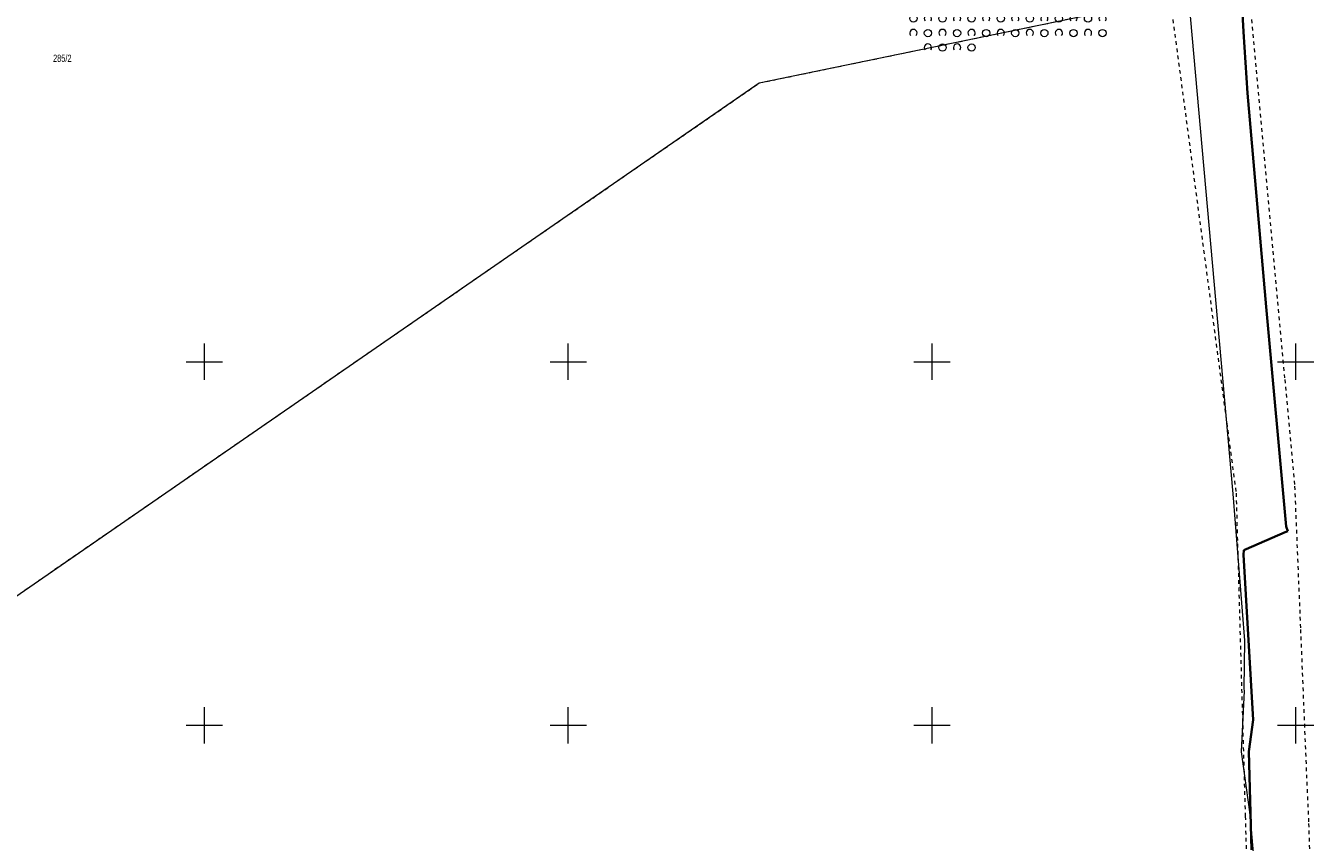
# Model space of a CAD drawing. Header units: millimetres. Extents: x 1024 to 29474, y -14562 to 6512.
# Tile 39 of 83: x 21543 to 21720, y 2749 to 2861. Entities that reach past the tile are written whole.
import ezdxf
from ezdxf.enums import TextEntityAlignment as Align

# ---------------------------------------------------------------- set-up
doc = ezdxf.new("R2010")
doc.units = ezdxf.units.MM
for name, pattern in [('1', [0]), ('2_OTZK', [1.5, 1, -0.5]), ('4_SULO', [0]), ('4_SUWP', [0]), ('EGDE', [0]), ('EGUG', [1, 0.5, -0.5])]:
    doc.linetypes.add(name, pattern=pattern)
for name, color, linetype, lineweight in [('Dzialki', 7, 'EGDE', 18), ('Numery_dzialek', 7, 'Continuous', 9), ('OTZ_L_1', 7, '2_OTZK', 18), ('Podzial_sekcyjny_krzyze', 7, '1', 18), ('SUL_L_1', 7, '4_SULO', 35), ('SUWP_L_0', 5, '4_SUWP', 18), ('Uzytki', 3, 'EGUG', 18)]:
    doc.layers.add(name, color=color, linetype=linetype, lineweight=lineweight)
doc.styles.get("Standard").update_dxf_attribs({"font": 'arial.ttf'})

# ---------------------------------------------------------------- blocks, each defined once
blk = doc.blocks.new('2_OTZK')
at = {"linetype": 'Continuous'}
for centre in [(-1, 1), (1, -1)]:
    blk.add_circle(centre, 0.5, dxfattribs=at)
for centre, start, end in [((1, 1), 318.5904, 221.4096), ((-1, -1), 318.7031, 221.2969)]:
    blk.add_arc(centre, 0.5, start, end, dxfattribs=at)
blk = doc.blocks.new('Wykno-Rudnik')
at = {"layer": 'Dzialki'}
for p, q in [((5490.37, 2853.09), (5546.82, 2864.78)), ((5365.04, 2766.47), (5490.37, 2853.09))]:
    blk.add_line(p, q, dxfattribs=at)
at = {"layer": 'Podzial_sekcyjny_krzyze'}
for p, q in [((5414.12, 2812.24), (5414.12, 2817.24)), ((5464.12, 2812.24), (5464.12, 2817.24)), ((5514.12, 2812.24), (5514.12, 2817.24)), ((5564.12, 2812.24), (5564.12, 2817.24)), ((5411.62, 2814.74), (5416.62, 2814.74)), ((5461.62, 2814.74), (5466.62, 2814.74)), ((5511.62, 2814.74), (5516.62, 2814.74)), ((5561.62, 2814.74), (5566.62, 2814.74)), ((5414.12, 2762.24), (5414.12, 2767.24)), ((5464.12, 2762.24), (5464.12, 2767.24)), ((5514.12, 2762.24), (5514.12, 2767.24)), ((5564.12, 2762.24), (5564.12, 2767.24)), ((5411.62, 2764.74), (5416.62, 2764.74)), ((5461.62, 2764.74), (5466.62, 2764.74)), ((5511.62, 2764.74), (5516.62, 2764.74)), ((5561.62, 2764.74), (5566.62, 2764.74))]:
    blk.add_line(p, q, dxfattribs=at)
at = {"layer": 'SUL_L_1', "linetype": '4_SULO'}
for p, q in [((5556.92, 2860.14), (5556.53, 2867.39)), ((5557.5, 2851.68), (5556.92, 2860.14)), ((5560.06, 2822.31), (5557.5, 2851.68)), ((5562.78, 2792.06), (5560.06, 2822.31)), ((5557.29, 2788.98), (5562.66, 2791.3)), ((5562.66, 2791.3), (5563.04, 2791.42)), ((5563.04, 2791.42), (5562.78, 2792.06)), ((5556.93, 2788.16), (5556.96, 2788.81)), ((5558.28, 2765.49), (5556.93, 2788.16)), ((5556.96, 2788.81), (5557.29, 2788.98)), ((5557.68, 2761.11), (5558.28, 2765.49)), ((5558.05, 2747.6), (5557.68, 2761.11))]:
    blk.add_line(p, q, dxfattribs=at)
at = {"layer": 'SUWP_L_0', "linetype": '4_SUWP'}
for p, q in [((5555.51, 2796.57), (5549.32, 2866.2)), ((5557.11, 2776.38), (5555.51, 2796.57)), ((5557.03, 2769.75), (5557.11, 2776.38)), ((5557.06, 2769.47), (5557.03, 2769.75)), ((5556.65, 2761.08), (5557.06, 2769.47)), ((5557.82, 2752.82), (5556.65, 2761.08)), ((5560.96, 2717.24), (5557.82, 2752.82))]:
    blk.add_line(p, q, dxfattribs=at)
at = {"layer": 'Uzytki'}
for p, q in [((5562.63, 2812.51), (5557.56, 2867.57)), ((5546.82, 2864.78), (5555.91, 2796.67)), ((5490.37, 2853.09), (5538.09, 2862.96)), ((5482.26, 2847.47), (5490.37, 2853.09)), ((5460.9, 2832.72), (5482.26, 2847.47)), ((5366.43, 2767.43), (5460.9, 2832.72)), ((5563.99, 2797.86), (5562.63, 2812.51)), ((5555.91, 2796.67), (5556.76, 2766.68)), ((5564.8, 2778.13), (5563.99, 2797.86)), ((5565.65, 2757.44), (5564.8, 2778.13)), ((5556.76, 2766.68), (5557.17, 2752.23)), ((5565.91, 2751.45), (5565.65, 2757.44)), ((5557.17, 2752.23), (5557.89, 2727.22)), ((5566.65, 2729.75), (5565.91, 2751.45))]:
    blk.add_line(p, q, dxfattribs=at)
at = {"layer": 'OTZ_L_1'}
for p in [(5512.56, 2860.96), (5516.56, 2860.96), (5520.56, 2860.96), (5524.56, 2860.96), (5528.56, 2860.96), (5532.56, 2860.96), (5536.56, 2860.96), (5514.56, 2858.96), (5518.56, 2858.96)]:
    blk.add_blockref('2_OTZK', p, dxfattribs=at)
at = {"layer": 'Numery_dzialek', "width": 0.7}
blk.add_text('285/2', height=1, dxfattribs=at).set_placement((5393.31, 2856.99), align=Align.TOP_LEFT)

msp = doc.modelspace()

# ---------------------------------------------------------------- block references
msp.add_blockref('Wykno-Rudnik', (16153.042, 0))

doc.saveas('drawing.dxf')
